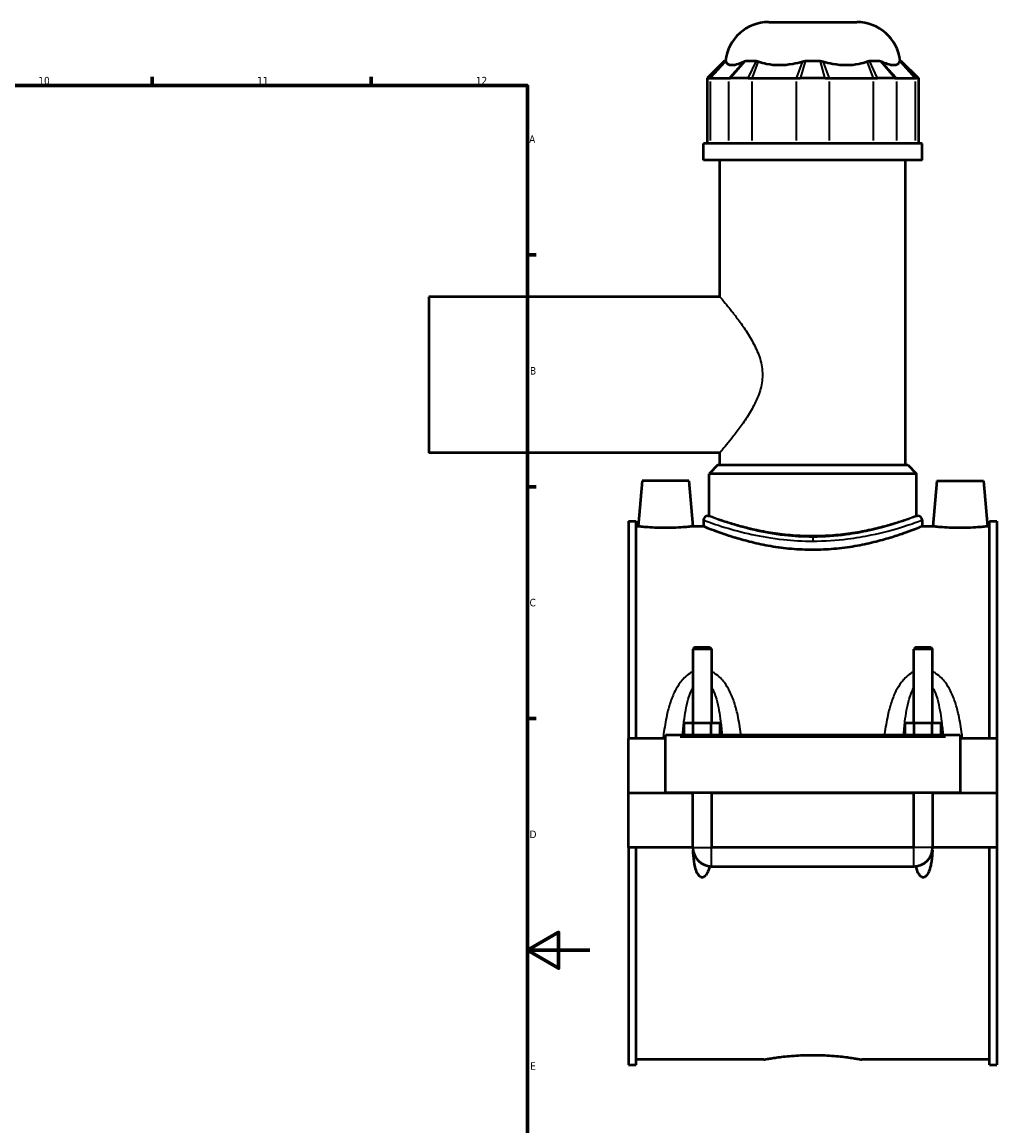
# Model space of a CAD drawing. Header units: millimetres. Extents: x -251 to 971, y -113 to 1164.
# Tile 7 of 9: x 659 to 971, y 241 to 594. Entities that reach past the tile are written whole.
import ezdxf

# ---------------------------------------------------------------- set-up
doc = ezdxf.new("R2010")
doc.units = ezdxf.units.MM
for name, color, linetype, lineweight in [('Border (ANSI)', 7, 'Continuous', 70), ('Visible (ANSI)', 7, 'Continuous', 50), ('Visible Narrow (ANSI)', 7, 'Continuous', 35)]:
    doc.layers.add(name, color=color, linetype=linetype, lineweight=lineweight)
doc.styles.add('Note Text (ANSI)', font='tahoma.ttf')

# ---------------------------------------------------------------- blocks, each defined once
blk = doc.blocks.new('Borders Default Border')
at = {"layer": 'Border (ANSI)'}
for p, q in [((700.83, 574), (700.83, 576.8)), ((770.92, 574), (770.92, 576.8)), ((821, 519.75), (823.8, 519.75)), ((821, 445.5), (823.8, 445.5)), ((821, 371.25), (823.8, 371.25))]:
    blk.add_line(p, q, dxfattribs=at)
at = {"layer": 'Border (ANSI)', "flags": 128}
for points in [[(20, 20), (20, 574), (821, 574), (821, 20), (20, 20)], [(841, 297), (821, 297), (831, 302.77), (831, 291.23), (821, 297)]]:
    blk.add_lwpolyline(points, dxfattribs=at)
at = {"layer": 'Border (ANSI)', "color": 5, "true_color": 0x0000ff, "char_height": 2.4, "attachment_point": 7, "style": 'Note Text (ANSI)'}
for s, insert in [('10', (664.35, 574.35)), ('11', (734.43, 574.4)), ('12', (804.52, 574.4)), ('A', (821.58, 555.68)), ('B', (821.87, 481.43)), ('C', (821.71, 407.13)), ('D', (821.72, 332.93)), ('E', (821.91, 258.68))]:
    blk.add_mtext(s, dxfattribs=dict(at, insert=insert))

msp = doc.modelspace()

# ---------------------------------------------------------------- linework, layer by layer
at = {"layer": 'Visible (ANSI)'}
for p, q in [((898.35, 594.36), (926.54, 594.36)), ((884.2, 581.97), (878.6, 576.37)), ((884.2, 581.97), (884.55, 581.97)), ((891.03, 581.97), (894.42, 581.97)), ((910.05, 581.97), (914.84, 581.97)), ((930.48, 581.97), (933.87, 581.97)), ((940.34, 581.97), (940.69, 581.97)), ((940.69, 581.97), (946.29, 576.37)), ((879.18, 576.37), (878.6, 576.37)), ((878.6, 576.37), (878.6, 555.42)), ((879.18, 576.37), (879.67, 576.37)), ((879.67, 576.37), (885.48, 576.37)), ((885.48, 576.37), (886.1, 576.37)), ((891.75, 576.37), (886.1, 576.37)), ((891.75, 576.37), (893.06, 576.37)), ((893.06, 576.37), (907.09, 576.37)), ((907.09, 576.37), (908.45, 576.37)), ((916.44, 576.37), (908.45, 576.37)), ((916.44, 576.37), (917.81, 576.37)), ((917.81, 576.37), (931.84, 576.37)), ((931.84, 576.37), (933.14, 576.37)), ((938.79, 576.37), (933.14, 576.37)), ((938.79, 576.37), (939.42, 576.37)), ((939.42, 576.37), (945.23, 576.37)), ((945.23, 576.37), (945.71, 576.37)), ((946.29, 576.37), (945.71, 576.37)), ((946.29, 576.37), (946.29, 555.42)), ((947.45, 555.42), (877.45, 555.42)), ((877.45, 550.11), (877.45, 555.42)), ((947.45, 550.11), (947.45, 555.42)), ((947.45, 550.11), (877.45, 550.11)), ((882.7, 506.36), (882.7, 550.11)), ((942.2, 452.46), (942.2, 550.11)), ((789.45, 506.36), (789.45, 456.36)), ((882.7, 506.36), (789.45, 506.36)), ((882.7, 456.36), (789.45, 456.36)), ((882.7, 452.46), (882.7, 456.36)), ((882, 452.46), (879.2, 449.66)), ((945.7, 449.66), (879.2, 449.66)), ((879.2, 436.17), (879.2, 449.66)), ((882, 452.46), (942.9, 452.46)), ((942.9, 452.46), (945.7, 449.66)), ((945.7, 436.17), (945.7, 449.66)), ((857.75, 447.36), (856.47, 432.76)), ((872.75, 447.36), (857.75, 447.36)), ((872.75, 447.36), (874.03, 432.76)), ((952.15, 447.36), (950.87, 432.76)), ((952.15, 447.36), (967.15, 447.36)), ((967.15, 447.36), (968.43, 432.76)), ((878.85, 436.17), (879.2, 436.17)), ((945.7, 436.17), (946.05, 436.17)), ((853.45, 434.46), (853.45, 364.86)), ((853.45, 434.46), (855.81, 434.46)), ((855.81, 364.86), (855.81, 434.46)), ((856.47, 432.76), (855.81, 432.76)), ((877.45, 432.76), (874.03, 432.76)), ((877.45, 434.77), (877.45, 432.76)), ((947.45, 434.77), (947.45, 432.76)), ((950.87, 432.76), (947.45, 432.76)), ((969.09, 432.76), (968.43, 432.76)), ((969.09, 364.86), (969.09, 434.46)), ((969.09, 434.46), (971.45, 434.46)), ((971.45, 434.46), (971.45, 364.86)), ((874.65, 394.07), (874.05, 393.47)), ((880.05, 393.47), (874.05, 393.47)), ((874.05, 393.47), (874.05, 369.86)), ((874.65, 394.07), (879.45, 394.07)), ((879.45, 394.07), (880.05, 393.47)), ((880.05, 393.47), (880.05, 369.86)), ((945.45, 394.07), (944.85, 393.47)), ((950.85, 393.47), (944.85, 393.47)), ((944.85, 369.86), (944.85, 393.47)), ((945.45, 394.07), (950.25, 394.07)), ((950.25, 394.07), (950.85, 393.47)), ((950.85, 369.86), (950.85, 393.47)), ((871.27, 365.86), (871.27, 369.86)), ((871.27, 369.86), (874.16, 369.86)), ((874.16, 365.86), (874.16, 369.86)), ((874.16, 369.86), (879.93, 369.86)), ((879.93, 365.86), (879.93, 369.86)), ((879.93, 369.86), (882.82, 369.86)), ((882.82, 365.86), (882.82, 369.86)), ((942.07, 365.86), (942.07, 369.86)), ((942.07, 369.86), (944.96, 369.86)), ((944.96, 365.86), (944.96, 369.86)), ((944.96, 369.86), (950.73, 369.86)), ((950.73, 365.86), (950.73, 369.86)), ((950.73, 369.86), (953.62, 369.86)), ((953.62, 365.86), (953.62, 369.86)), ((865.25, 364.86), (853.45, 364.86)), ((853.45, 347.41), (853.45, 364.86)), ((865.25, 365.36), (865.25, 365.86)), ((959.65, 365.86), (865.25, 365.86)), ((865.25, 347.41), (865.25, 365.36)), ((959.65, 365.86), (959.65, 365.36)), ((959.65, 365.36), (959.65, 347.41)), ((971.45, 364.86), (959.65, 364.86)), ((971.45, 364.86), (971.45, 347.41)), ((853.45, 347.41), (865.25, 347.41)), ((853.45, 329.86), (853.45, 347.31)), ((874.05, 347.31), (853.45, 347.31)), ((959.65, 347.41), (865.25, 347.41)), ((874.05, 347.41), (874.05, 347.31)), ((874.05, 329.86), (874.05, 347.31)), ((880.05, 347.41), (880.05, 347.31)), ((944.85, 347.31), (880.05, 347.31)), ((880.05, 347.31), (880.05, 329.86)), ((944.85, 347.31), (944.85, 347.41)), ((944.85, 329.86), (944.85, 347.31)), ((950.85, 347.31), (950.85, 347.41)), ((971.45, 347.31), (950.85, 347.31)), ((950.85, 347.31), (950.85, 329.86)), ((959.65, 347.41), (971.45, 347.41)), ((971.45, 347.31), (971.45, 329.86)), ((874.05, 329.86), (853.45, 329.86)), ((853.45, 329.86), (853.45, 260.25)), ((855.81, 260.25), (855.81, 329.86)), ((944.85, 329.86), (880.05, 329.86)), ((971.45, 329.86), (950.85, 329.86)), ((969.09, 260.25), (969.09, 329.86)), ((971.45, 329.86), (971.45, 260.25)), ((880.05, 323.86), (944.85, 323.86)), ((896.77, 261.96), (855.81, 261.96)), ((969.09, 261.96), (928.13, 261.96)), ((853.45, 260.25), (855.81, 260.25)), ((969.09, 260.25), (971.45, 260.25))]:
    msp.add_line(p, q, dxfattribs=at)
for centre, radius, start, end in [((898.35, 580.36), 14, 90, 173.3964), ((926.54, 580.36), 14, 6.6036, 90), ((878.85, 434.77), 1.4, 90, 180), ((946.05, 434.77), 1.4, 0, 90), ((880.05, 329.86), 6, 180, 270), ((944.85, 329.86), 6, 270, 0)]:
    msp.add_arc(centre, radius, start, end, dxfattribs=at)
for points in [[(884.55, 581.97), (884.57, 581.9), (884.59, 581.82), (884.62, 581.73)], [(890.43, 581.73), (890.63, 581.82), (890.83, 581.9), (891.03, 581.97)], [(894.42, 581.97), (894.65, 581.9), (894.88, 581.82), (895.11, 581.73)], [(909.14, 581.73), (909.45, 581.82), (909.75, 581.9), (910.05, 581.97)], [(914.84, 581.97), (915.15, 581.9), (915.45, 581.82), (915.75, 581.73)], [(929.79, 581.73), (930.02, 581.82), (930.25, 581.9), (930.48, 581.97)], [(933.87, 581.97), (934.07, 581.9), (934.27, 581.82), (934.46, 581.73)], [(940.28, 581.73), (940.3, 581.82), (940.33, 581.9), (940.34, 581.97)]]:
    msp.add_open_spline(points, degree=3, dxfattribs=at)
for points, knots in [([(884.62, 581.73), (884.71, 581.43), (884.87, 581.18), (885.45, 580.73), (885.94, 580.61), (886.5, 580.61), (887.05, 580.61), (887.77, 580.73), (889.16, 581.18), (889.79, 581.43), (890.43, 581.73)], [-0.735013, -0.735013, -0.735013, -0.735013, -0.434677, -0.434677, 0, 0, 0, 0.434677, 0.434677, 0.735013, 0.735013, 0.735013, 0.735013]), ([(895.11, 581.73), (895.88, 581.43), (896.73, 581.18), (898.95, 580.73), (900.36, 580.61), (901.7, 580.61), (903.04, 580.61), (904.54, 580.73), (907.1, 581.18), (908.14, 581.43), (909.14, 581.73)], [-0.735013, -0.735013, -0.735013, -0.735013, -0.434677, -0.434677, 0, 0, 0, 0.434677, 0.434677, 0.735013, 0.735013, 0.735013, 0.735013]), ([(915.75, 581.73), (916.75, 581.43), (917.8, 581.18), (920.36, 580.73), (921.86, 580.61), (923.2, 580.61), (924.54, 580.61), (925.95, 580.73), (928.16, 581.18), (929.02, 581.43), (929.79, 581.73)], [-0.735013, -0.735013, -0.735013, -0.735013, -0.434677, -0.434677, 0, 0, 0, 0.434677, 0.434677, 0.735013, 0.735013, 0.735013, 0.735013]), ([(934.46, 581.73), (935.11, 581.43), (935.73, 581.18), (937.13, 580.73), (937.85, 580.61), (938.4, 580.61), (938.95, 580.61), (939.45, 580.73), (940.02, 581.18), (940.19, 581.43), (940.28, 581.73)], [-0.735013, -0.735013, -0.735013, -0.735013, -0.434677, -0.434677, 0, 0, 0, 0.434677, 0.434677, 0.735013, 0.735013, 0.735013, 0.735013]), ([(865.25, 432.3), (864.14, 432.3), (862.96, 432.32), (860.8, 432.41), (859.81, 432.47), (858.26, 432.59), (857.58, 432.65), (856.69, 432.73), (856.47, 432.76), (856.47, 432.76)], [2.653097, 2.653097, 2.653097, 2.653097, 2.984908, 2.984908, 3.316719, 3.316719, 3.648183, 3.648183, 3.979646, 3.979646, 3.979646, 3.979646]), ([(874.03, 432.76), (874.03, 432.76), (873.81, 432.73), (872.91, 432.65), (872.24, 432.59), (870.68, 432.47), (869.7, 432.41), (867.53, 432.32), (866.35, 432.3), (865.25, 432.3)], [6.632744, 6.632744, 6.632744, 6.632744, 6.964207, 6.964207, 7.295671, 7.295671, 7.627482, 7.627482, 7.959292, 7.959292, 7.959292, 7.959292]), ([(912.45, 425.25), (910.22, 425.25), (907.93, 425.35), (903.38, 425.75), (901.13, 426.04), (896.83, 426.78), (894.77, 427.21), (890.98, 428.14), (889.24, 428.63), (886.16, 429.56), (884.71, 430.04), (882.15, 430.93), (881.04, 431.34), (879.24, 432.03), (878.56, 432.3), (877.66, 432.67), (877.45, 432.76), (877.45, 432.76)], [0, 0, 0, 0, 0.66821, 0.66821, 1.336419, 1.336419, 2.004629, 2.004629, 2.672839, 2.672839, 3.340297, 3.340297, 4.007756, 4.007756, 4.675214, 4.675214, 5.342673, 5.342673, 5.342673, 5.342673]), ([(947.45, 432.76), (947.45, 432.76), (947.23, 432.67), (946.33, 432.3), (945.65, 432.03), (943.86, 431.34), (942.74, 430.93), (940.18, 430.04), (938.73, 429.56), (935.66, 428.63), (933.92, 428.14), (930.12, 427.21), (928.07, 426.78), (923.76, 426.04), (921.51, 425.75), (916.97, 425.35), (914.68, 425.25), (912.45, 425.25)], [16.028018, 16.028018, 16.028018, 16.028018, 16.695477, 16.695477, 17.362935, 17.362935, 18.030394, 18.030394, 18.697852, 18.697852, 19.366062, 19.366062, 20.034272, 20.034272, 20.702482, 20.702482, 21.370691, 21.370691, 21.370691, 21.370691]), ([(959.65, 432.3), (958.54, 432.3), (957.36, 432.32), (955.2, 432.41), (954.21, 432.47), (952.66, 432.59), (951.98, 432.65), (951.09, 432.73), (950.87, 432.76), (950.87, 432.76)], [0, 0, 0, 0, 0.331811, 0.331811, 0.663621, 0.663621, 0.995085, 0.995085, 1.326549, 1.326549, 1.326549, 1.326549]), ([(968.43, 432.76), (968.43, 432.76), (968.21, 432.73), (967.31, 432.65), (966.64, 432.59), (965.08, 432.47), (964.1, 432.41), (961.93, 432.32), (960.75, 432.3), (959.65, 432.3)], [3.979646, 3.979646, 3.979646, 3.979646, 4.31111, 4.31111, 4.642574, 4.642574, 4.974384, 4.974384, 5.306195, 5.306195, 5.306195, 5.306195]), ([(879.38, 323.89), (879.28, 323.48), (879.17, 323.05), (878.81, 322.01), (878.54, 321.4), (878, 320.76), (877.84, 320.6), (877.56, 320.43), (877.46, 320.38), (877.26, 320.32), (877.15, 320.3), (876.94, 320.3), (876.84, 320.32), (876.63, 320.38), (876.53, 320.43), (876.25, 320.6), (876.09, 320.76), (875.56, 321.4), (875.29, 322.01), (874.85, 323.27), (874.69, 323.94), (874.36, 325.71), (874.23, 326.94), (874.13, 328.48), (874.12, 328.75), (874.11, 329.02)], [1.538777, 1.538777, 1.538777, 1.538777, 1.664879, 1.664879, 1.858649, 1.858649, 1.922542, 1.922542, 1.954489, 1.954489, 1.986436, 1.986436, 2.018382, 2.018382, 2.050329, 2.050329, 2.114222, 2.114222, 2.307992, 2.307992, 2.501762, 2.501762, 2.869539, 2.869539, 2.946483, 2.946483, 2.946483, 2.946483]), ([(950.79, 329.02), (950.78, 328.75), (950.76, 328.48), (950.67, 326.94), (950.54, 325.71), (950.2, 323.94), (950.04, 323.27), (949.61, 322.01), (949.34, 321.4), (948.8, 320.76), (948.64, 320.6), (948.36, 320.43), (948.26, 320.38), (948.06, 320.32), (947.95, 320.3), (947.74, 320.3), (947.64, 320.32), (947.43, 320.38), (947.33, 320.43), (947.05, 320.6), (946.89, 320.76), (946.36, 321.4), (946.09, 322.01), (945.73, 323.05), (945.61, 323.48), (945.51, 323.89)], [1.026388, 1.026388, 1.026388, 1.026388, 1.103332, 1.103332, 1.471109, 1.471109, 1.664879, 1.664879, 1.858649, 1.858649, 1.922542, 1.922542, 1.954489, 1.954489, 1.986436, 1.986436, 2.018382, 2.018382, 2.050329, 2.050329, 2.114222, 2.114222, 2.307992, 2.307992, 2.434094, 2.434094, 2.434094, 2.434094]), ([(896.77, 261.96), (896.77, 261.96), (896.86, 261.97), (897.26, 262.05), (897.56, 262.1), (898.36, 262.24), (898.86, 262.32), (900.01, 262.49), (900.67, 262.59), (902.06, 262.77), (902.84, 262.86), (904.55, 263.04), (905.48, 263.12), (907.41, 263.26), (908.41, 263.32), (910.44, 263.39), (911.46, 263.41), (912.45, 263.41)], [7.105094, 7.105094, 7.105094, 7.105094, 7.401134, 7.401134, 7.697174, 7.697174, 7.993213, 7.993213, 8.289253, 8.289253, 8.585305, 8.585305, 8.881356, 8.881356, 9.177407, 9.177407, 9.473459, 9.473459, 9.473459, 9.473459]), ([(912.45, 263.41), (913.43, 263.41), (914.45, 263.39), (916.48, 263.32), (917.49, 263.26), (919.42, 263.12), (920.35, 263.04), (922.06, 262.86), (922.84, 262.77), (924.23, 262.59), (924.88, 262.49), (926.03, 262.32), (926.53, 262.24), (927.33, 262.1), (927.64, 262.05), (928.03, 261.97), (928.13, 261.96), (928.13, 261.96)], [0, 0, 0, 0, 0.296051, 0.296051, 0.592103, 0.592103, 0.888154, 0.888154, 1.184206, 1.184206, 1.480246, 1.480246, 1.776285, 1.776285, 2.072325, 2.072325, 2.368365, 2.368365, 2.368365, 2.368365])]:
    msp.add_open_spline(points, degree=3, knots=knots, dxfattribs=at)
at = {"layer": 'Visible Narrow (ANSI)'}
for p, q in [((879.45, 576.65), (884.28, 581.69)), ((879.91, 576.63), (884.37, 581.46)), ((890.18, 581.46), (885.73, 576.63)), ((890.78, 581.69), (886.35, 576.65)), ((891.88, 576.65), (894.28, 581.69)), ((893.16, 576.63), (895, 581.46)), ((909.04, 581.46), (907.19, 576.63)), ((909.97, 581.69), (908.53, 576.65)), ((916.36, 576.65), (914.92, 581.69)), ((917.7, 576.63), (915.86, 581.46)), ((929.89, 581.46), (931.74, 576.63)), ((930.61, 581.69), (933.01, 576.65)), ((938.55, 576.65), (934.12, 581.69)), ((939.17, 576.63), (934.71, 581.46)), ((940.53, 581.46), (944.98, 576.63)), ((940.61, 581.69), (945.44, 576.65)), ((879.67, 556.46), (879.67, 575.32)), ((885.48, 575.32), (885.48, 556.46)), ((893.06, 556.46), (893.06, 575.32)), ((907.09, 575.32), (907.09, 556.46)), ((917.81, 556.46), (917.81, 575.32)), ((931.84, 575.32), (931.84, 556.46)), ((939.42, 556.46), (939.42, 575.32)), ((945.23, 575.32), (945.23, 556.46)), ((912.45, 429.32), (912.45, 428.14)), ((869.97, 365.36), (954.93, 365.36)), ((874.08, 329.86), (880.01, 329.86)), ((880.05, 323.89), (880.05, 329.82)), ((944.85, 323.89), (944.85, 329.82)), ((950.81, 329.86), (944.88, 329.86))]:
    msp.add_line(p, q, dxfattribs=at)
for points, knots in [([(882.7, 506.36), (882.7, 506.36), (882.84, 506.19), (883.41, 505.51), (883.83, 505), (884.91, 503.69), (885.55, 502.89), (886.98, 501.08), (887.75, 500.08), (889.33, 497.94), (890.2, 496.72), (891.93, 494.08), (892.8, 492.65), (894.36, 489.65), (895.05, 488.08), (896.03, 484.8), (896.32, 483.1), (896.32, 481.36)], [12.271779, 12.271779, 12.271779, 12.271779, 12.771859, 12.771859, 13.271939, 13.271939, 13.772018, 13.772018, 14.272098, 14.272098, 14.794667, 14.794667, 15.317235, 15.317235, 15.839804, 15.839804, 16.362372, 16.362372, 16.362372, 16.362372]), ([(896.32, 481.36), (896.32, 479.61), (896.03, 477.91), (895.05, 474.64), (894.36, 473.06), (892.8, 470.06), (891.93, 468.64), (890.2, 465.99), (889.33, 464.77), (887.75, 462.63), (886.98, 461.63), (885.55, 459.83), (884.91, 459.03), (883.83, 457.72), (883.41, 457.21), (882.84, 456.53), (882.7, 456.36), (882.7, 456.36)], [0, 0, 0, 0, 0.522569, 0.522569, 1.045137, 1.045137, 1.567706, 1.567706, 2.090274, 2.090274, 2.590354, 2.590354, 3.090434, 3.090434, 3.590513, 3.590513, 4.090593, 4.090593, 4.090593, 4.090593]), ([(912.45, 429.35), (909.39, 429.35), (906.34, 429.53), (899.94, 430.25), (896.64, 430.86), (890.54, 432.26), (887.78, 433.07), (882.47, 434.78), (880.34, 435.6), (879.03, 436.1), (878.85, 436.17), (878.85, 436.17)], [10.674026, 10.674026, 10.674026, 10.674026, 11.591107, 11.591107, 12.682248, 12.682248, 13.8386, 13.8386, 15.397512, 15.397512, 16.011047, 16.011047, 16.011047, 16.011047]), ([(912.45, 429.71), (910.34, 429.71), (908.16, 429.8), (903.85, 430.13), (901.71, 430.39), (897.62, 431.01), (895.67, 431.39), (892.06, 432.18), (890.4, 432.6), (887.47, 433.41), (886.1, 433.82), (883.66, 434.59), (882.6, 434.95), (880.9, 435.55), (880.25, 435.78), (879.4, 436.1), (879.2, 436.17), (879.2, 436.17)], [0, 0, 0, 0, 0.633221, 0.633221, 1.266441, 1.266441, 1.899662, 1.899662, 2.532882, 2.532882, 3.165621, 3.165621, 3.798361, 3.798361, 4.4311, 4.4311, 5.063839, 5.063839, 5.063839, 5.063839]), ([(946.05, 436.17), (946.04, 436.17), (945.74, 436.05), (944.11, 435.43), (942.26, 434.73), (937.24, 433.1), (934.06, 432.16), (928.16, 430.86), (925.72, 430.41), (919.73, 429.61), (916.09, 429.35), (912.45, 429.35)], [26.68507, 26.68507, 26.68507, 26.68507, 27.475687, 27.475687, 28.793543, 28.793543, 30.110228, 30.110228, 30.927705, 30.927705, 32.022077, 32.022077, 32.022077, 32.022077]), ([(945.7, 436.17), (945.7, 436.17), (945.49, 436.1), (944.64, 435.78), (943.99, 435.55), (942.29, 434.95), (941.23, 434.59), (938.8, 433.82), (937.42, 433.41), (934.49, 432.6), (932.84, 432.18), (929.23, 431.39), (927.27, 431.01), (923.18, 430.39), (921.05, 430.13), (916.73, 429.8), (914.56, 429.71), (912.45, 429.71)], [15.191517, 15.191517, 15.191517, 15.191517, 15.824256, 15.824256, 16.456995, 16.456995, 17.089734, 17.089734, 17.722474, 17.722474, 18.355694, 18.355694, 18.988915, 18.988915, 19.622135, 19.622135, 20.255356, 20.255356, 20.255356, 20.255356]), ([(877.45, 434.77), (877.45, 434.77), (877.64, 434.7), (879, 434.2), (881.22, 433.4), (886.75, 431.72), (889.63, 430.92), (895.99, 429.54), (899.42, 428.95), (906.09, 428.24), (909.27, 428.06), (912.45, 428.06)], [-16.011047, -16.011047, -16.011047, -16.011047, -15.397512, -15.397512, -13.8386, -13.8386, -12.682248, -12.682248, -11.591107, -11.591107, -10.674026, -10.674026, -10.674026, -10.674026]), ([(912.45, 428.06), (916.24, 428.06), (920.03, 428.31), (926.27, 429.1), (928.81, 429.54), (934.96, 430.83), (938.27, 431.75), (943.51, 433.36), (945.43, 434.04), (947.12, 434.65), (947.44, 434.77), (947.45, 434.77)], [-32.022077, -32.022077, -32.022077, -32.022077, -30.927705, -30.927705, -30.110228, -30.110228, -28.793543, -28.793543, -27.475687, -27.475687, -26.68507, -26.68507, -26.68507, -26.68507]), ([(874.05, 386.22), (873.7, 386.06), (873.36, 385.88), (872.38, 385.27), (871.78, 384.77), (870.76, 383.76), (870.33, 383.25), (869.32, 381.89), (868.78, 380.99), (867.7, 378.84), (867.19, 377.56), (866.34, 374.97), (866, 373.66), (865.26, 370.37), (864.93, 368.36), (864.61, 365.84), (864.55, 365.35), (864.5, 364.86)], [-2.948938, -2.948938, -2.948938, -2.948938, -2.833737, -2.833737, -2.599925, -2.599925, -2.3991, -2.3991, -2.086463, -2.086463, -1.680034, -1.680034, -1.286503, -1.286503, -0.707499, -0.707499, -0.567617, -0.567617, -0.567617, -0.567617]), ([(889.48, 365.86), (889.46, 366.02), (889.44, 366.17), (889.16, 368.36), (888.83, 370.37), (888.1, 373.66), (887.75, 374.97), (886.9, 377.56), (886.4, 378.84), (885.31, 380.99), (884.78, 381.89), (883.76, 383.25), (883.33, 383.76), (882.31, 384.77), (881.71, 385.27), (880.73, 385.88), (880.4, 386.06), (880.05, 386.22)], [-5.855878, -5.855878, -5.855878, -5.855878, -5.810647, -5.810647, -5.231644, -5.231644, -4.838113, -4.838113, -4.431684, -4.431684, -4.119046, -4.119046, -3.918222, -3.918222, -3.68441, -3.68441, -3.569209, -3.569209, -3.569209, -3.569209]), ([(944.85, 386.22), (944.5, 386.06), (944.16, 385.88), (943.18, 385.27), (942.58, 384.77), (941.56, 383.76), (941.13, 383.25), (940.12, 381.89), (939.58, 380.99), (938.5, 378.84), (937.99, 377.56), (937.14, 374.97), (936.8, 373.66), (936.06, 370.37), (935.73, 368.36), (935.45, 366.17), (935.43, 366.02), (935.42, 365.86)], [-2.948988, -2.948988, -2.948988, -2.948988, -2.833787, -2.833787, -2.599975, -2.599975, -2.39915, -2.39915, -2.086513, -2.086513, -1.680084, -1.680084, -1.286554, -1.286554, -0.707552, -0.707552, -0.662319, -0.662319, -0.662319, -0.662319]), ([(960.4, 364.86), (960.34, 365.35), (960.28, 365.84), (959.96, 368.36), (959.63, 370.37), (958.9, 373.66), (958.55, 374.97), (957.7, 377.56), (957.2, 378.84), (956.11, 380.99), (955.58, 381.89), (954.56, 383.25), (954.13, 383.76), (953.11, 384.77), (952.51, 385.27), (951.53, 385.88), (951.2, 386.06), (950.85, 386.22)], [-5.95058, -5.95058, -5.95058, -5.95058, -5.810696, -5.810696, -5.231693, -5.231693, -4.838164, -4.838164, -4.431735, -4.431735, -4.119097, -4.119097, -3.918272, -3.918272, -3.68446, -3.68446, -3.569259, -3.569259, -3.569259, -3.569259]), ([(870.73, 365.86), (870.85, 367.35), (871, 368.83), (871.33, 371.5), (871.51, 372.7), (871.95, 375.08), (872.21, 376.26), (872.77, 378.23), (873.05, 379.06), (873.58, 380.31), (873.8, 380.78), (874.04, 381.21), (874.05, 381.21), (874.05, 381.22)], [0.819483, 0.819483, 0.819483, 0.819483, 1.286503, 1.286503, 1.680034, 1.680034, 2.086463, 2.086463, 2.3991, 2.3991, 2.599925, 2.599925, 2.60173, 2.60173, 2.60173, 2.60173]), ([(880.05, 381.22), (880.05, 381.21), (880.05, 381.21), (880.3, 380.78), (880.52, 380.31), (881.05, 379.06), (881.32, 378.23), (881.88, 376.26), (882.14, 375.08), (882.58, 372.7), (882.76, 371.5), (883.1, 368.83), (883.25, 367.35), (883.37, 365.86)], [3.916416, 3.916416, 3.916416, 3.916416, 3.918222, 3.918222, 4.119046, 4.119046, 4.431684, 4.431684, 4.838113, 4.838113, 5.231644, 5.231644, 5.698664, 5.698664, 5.698664, 5.698664]), ([(941.53, 365.86), (941.65, 367.35), (941.8, 368.83), (942.13, 371.5), (942.31, 372.7), (942.75, 375.08), (943.01, 376.26), (943.57, 378.23), (943.85, 379.06), (944.38, 380.31), (944.6, 380.78), (944.84, 381.21), (944.85, 381.21), (944.85, 381.22)], [0.819533, 0.819533, 0.819533, 0.819533, 1.286554, 1.286554, 1.680084, 1.680084, 2.086513, 2.086513, 2.39915, 2.39915, 2.599975, 2.599975, 2.601781, 2.601781, 2.601781, 2.601781]), ([(950.85, 381.22), (950.85, 381.21), (950.85, 381.21), (951.1, 380.78), (951.32, 380.31), (951.85, 379.06), (952.12, 378.23), (952.68, 376.26), (952.94, 375.08), (953.38, 372.7), (953.56, 371.5), (953.9, 368.83), (954.05, 367.35), (954.17, 365.86)], [3.916467, 3.916467, 3.916467, 3.916467, 3.918272, 3.918272, 4.119097, 4.119097, 4.431735, 4.431735, 4.838164, 4.838164, 5.231693, 5.231693, 5.698714, 5.698714, 5.698714, 5.698714])]:
    msp.add_open_spline(points, degree=3, knots=knots, dxfattribs=at)

# ---------------------------------------------------------------- block references
msp.add_blockref('Borders Default Border', (0, 0))

doc.saveas('drawing.dxf')
